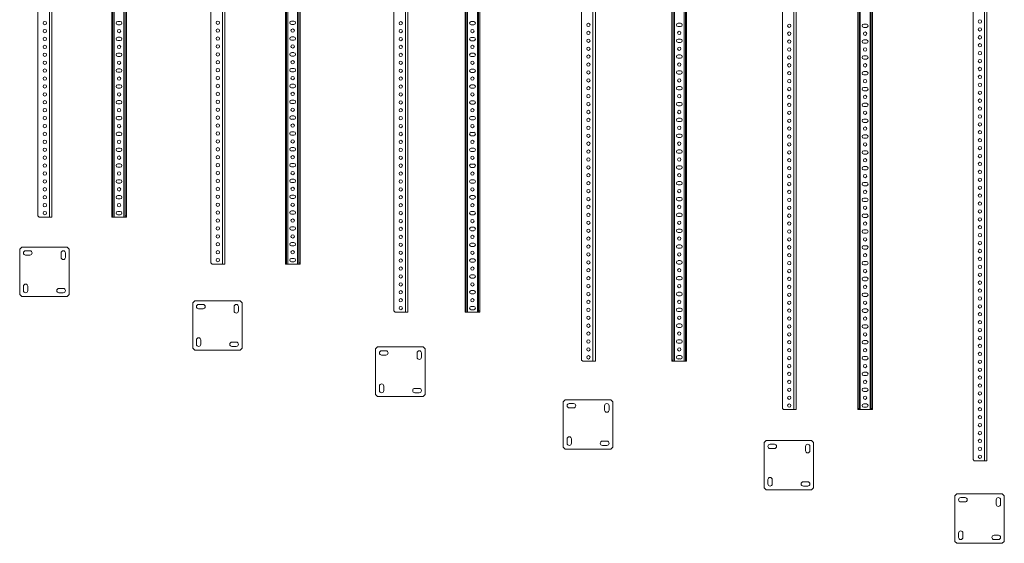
# Model space of a CAD drawing. Header units: millimetres. Extents: x -2 to 5568, y -5579 to 295.
# Tile 1 of 11: x -2 to 2485, y -4942 to -3619. Entities that reach past the tile are written whole.
import ezdxf

# ---------------------------------------------------------------- set-up
doc = ezdxf.new("R2010")
doc.units = ezdxf.units.MM

msp = doc.modelspace()

# ---------------------------------------------------------------- linework, layer by layer
at = {"color": 7, "linetype": 'Continuous', "lineweight": 15}
for p, q in [((44, -2320.8), (44, -4114.8)), ((79, -2317.8), (79, -4117.8)), ((230.4, -2320.8), (230.4, -4114.8)), ((233.4, -2320.8), (233.4, -4114.8)), ((264.4, -2320.8), (264.4, -4114.8)), ((267.4, -2320.8), (267.4, -4114.8)), ((481, -2319.7), (481, -4233.7)), ((516, -2316.7), (516, -4236.7)), ((669, -2319.7), (669, -4233.7)), ((672, -2319.7), (672, -4233.7)), ((703, -2319.7), (703, -4233.7)), ((706, -2319.7), (706, -4233.7)), ((943.1, -2321), (943.1, -4355)), ((978.1, -2318), (978.1, -4358)), ((1123.1, -2321), (1123.1, -4355)), ((1126.1, -2321), (1126.1, -4355)), ((1157.1, -2321), (1157.1, -4355)), ((1160.1, -2321), (1160.1, -4355)), ((1417, -2325.4), (1417, -4479.4)), ((1452, -2322.4), (1452, -4482.4)), ((1645.5, -2325.4), (1645.5, -4479.4)), ((1648.5, -2325.4), (1648.5, -4479.4)), ((1679.5, -2325.4), (1679.5, -4479.4)), ((1682.5, -2325.4), (1682.5, -4479.4)), ((1924.3, -2327.4), (1924.3, -4601.4)), ((1959.3, -2324.4), (1959.3, -4604.4)), ((2114.9, -2327.4), (2114.9, -4601.4)), ((2117.9, -2327.4), (2117.9, -4601.4)), ((2148.9, -2327.4), (2148.9, -4601.4)), ((2151.9, -2327.4), (2151.9, -4601.4)), ((2405.9, -2336.7), (2405.9, -4730.7)), ((2440.9, -2333.7), (2440.9, -4733.7)), ((252.1, -3623.5), (245.6, -3623.5)), ((690.7, -3622.4), (684.2, -3622.4)), ((1144.9, -3623.8), (1138.4, -3623.8)), ((1667.3, -3628.1), (1660.8, -3628.1)), ((2136.6, -3630.2), (2130.1, -3630.2)), ((245.6, -3632), (252.1, -3632)), ((684.2, -3630.9), (690.7, -3630.9)), ((1138.4, -3632.3), (1144.9, -3632.3)), ((1660.8, -3636.6), (1667.3, -3636.6)), ((2130.1, -3638.7), (2136.6, -3638.7)), ((252.1, -3663.5), (245.6, -3663.5)), ((245.6, -3672), (252.1, -3672)), ((690.7, -3662.4), (684.2, -3662.4)), ((684.2, -3670.9), (690.7, -3670.9)), ((1144.9, -3663.8), (1138.4, -3663.8)), ((1138.4, -3672.3), (1144.9, -3672.3)), ((1667.3, -3668.1), (1660.8, -3668.1)), ((1660.8, -3676.6), (1667.3, -3676.6)), ((2136.6, -3670.2), (2130.1, -3670.2)), ((2130.1, -3678.7), (2136.6, -3678.7)), ((252.1, -3703.5), (245.6, -3703.5)), ((690.7, -3702.4), (684.2, -3702.4)), ((1144.9, -3703.8), (1138.4, -3703.8)), ((245.6, -3712), (252.1, -3712)), ((684.2, -3710.9), (690.7, -3710.9)), ((1138.4, -3712.3), (1144.9, -3712.3)), ((1667.3, -3708.1), (1660.8, -3708.1)), ((1660.8, -3716.6), (1667.3, -3716.6)), ((2136.6, -3710.2), (2130.1, -3710.2)), ((2130.1, -3718.7), (2136.6, -3718.7)), ((252.1, -3743.5), (245.6, -3743.5)), ((245.6, -3752), (252.1, -3752)), ((690.7, -3742.4), (684.2, -3742.4)), ((684.2, -3750.9), (690.7, -3750.9)), ((1144.9, -3743.8), (1138.4, -3743.8)), ((1138.4, -3752.3), (1144.9, -3752.3)), ((1667.3, -3748.1), (1660.8, -3748.1)), ((2136.6, -3750.2), (2130.1, -3750.2)), ((1660.8, -3756.6), (1667.3, -3756.6)), ((2130.1, -3758.7), (2136.6, -3758.7)), ((252.1, -3783.5), (245.6, -3783.5)), ((245.6, -3792), (252.1, -3792)), ((690.7, -3782.4), (684.2, -3782.4)), ((684.2, -3790.9), (690.7, -3790.9)), ((1144.9, -3783.8), (1138.4, -3783.8)), ((1138.4, -3792.3), (1144.9, -3792.3)), ((1667.3, -3788.1), (1660.8, -3788.1)), ((1660.8, -3796.6), (1667.3, -3796.6)), ((2136.6, -3790.2), (2130.1, -3790.2)), ((2130.1, -3798.7), (2136.6, -3798.7)), ((252.1, -3823.5), (245.6, -3823.5)), ((690.7, -3822.4), (684.2, -3822.4)), ((1144.9, -3823.8), (1138.4, -3823.8)), ((1667.3, -3828.1), (1660.8, -3828.1)), ((245.6, -3832), (252.1, -3832)), ((684.2, -3830.9), (690.7, -3830.9)), ((1138.4, -3832.3), (1144.9, -3832.3)), ((1660.8, -3836.6), (1667.3, -3836.6)), ((2136.6, -3830.2), (2130.1, -3830.2)), ((2130.1, -3838.7), (2136.6, -3838.7)), ((252.1, -3863.5), (245.6, -3863.5)), ((245.6, -3872), (252.1, -3872)), ((690.7, -3862.4), (684.2, -3862.4)), ((684.2, -3870.9), (690.7, -3870.9)), ((1144.9, -3863.8), (1138.4, -3863.8)), ((1138.4, -3872.3), (1144.9, -3872.3)), ((1667.3, -3868.1), (1660.8, -3868.1)), ((1660.8, -3876.6), (1667.3, -3876.6)), ((2136.6, -3870.2), (2130.1, -3870.2)), ((2130.1, -3878.7), (2136.6, -3878.7)), ((252.1, -3903.5), (245.6, -3903.5)), ((690.7, -3902.4), (684.2, -3902.4)), ((1144.9, -3903.8), (1138.4, -3903.8)), ((245.6, -3912), (252.1, -3912)), ((684.2, -3910.9), (690.7, -3910.9)), ((1138.4, -3912.3), (1144.9, -3912.3)), ((1667.3, -3908.1), (1660.8, -3908.1)), ((1660.8, -3916.6), (1667.3, -3916.6)), ((2136.6, -3910.2), (2130.1, -3910.2)), ((2130.1, -3918.7), (2136.6, -3918.7)), ((252.1, -3943.5), (245.6, -3943.5)), ((245.6, -3952), (252.1, -3952)), ((690.7, -3942.4), (684.2, -3942.4)), ((684.2, -3950.9), (690.7, -3950.9)), ((1144.9, -3943.8), (1138.4, -3943.8)), ((1138.4, -3952.3), (1144.9, -3952.3)), ((1667.3, -3948.1), (1660.8, -3948.1)), ((2136.6, -3950.2), (2130.1, -3950.2)), ((1660.8, -3956.6), (1667.3, -3956.6)), ((2130.1, -3958.7), (2136.6, -3958.7)), ((252.1, -3983.5), (245.6, -3983.5)), ((245.6, -3992), (252.1, -3992)), ((690.7, -3982.4), (684.2, -3982.4)), ((684.2, -3990.9), (690.7, -3990.9)), ((1144.9, -3983.8), (1138.4, -3983.8)), ((1138.4, -3992.3), (1144.9, -3992.3)), ((1667.3, -3988.1), (1660.8, -3988.1)), ((1660.8, -3996.6), (1667.3, -3996.6)), ((2136.6, -3990.2), (2130.1, -3990.2)), ((2130.1, -3998.7), (2136.6, -3998.7)), ((252.1, -4023.5), (245.6, -4023.5)), ((690.7, -4022.4), (684.2, -4022.4)), ((1144.9, -4023.8), (1138.4, -4023.8)), ((1667.3, -4028.1), (1660.8, -4028.1)), ((245.6, -4032), (252.1, -4032)), ((684.2, -4030.9), (690.7, -4030.9)), ((1138.4, -4032.3), (1144.9, -4032.3)), ((1660.8, -4036.6), (1667.3, -4036.6)), ((2136.6, -4030.2), (2130.1, -4030.2)), ((2130.1, -4038.7), (2136.6, -4038.7)), ((252.1, -4063.5), (245.6, -4063.5)), ((245.6, -4072), (252.1, -4072)), ((690.7, -4062.4), (684.2, -4062.4)), ((684.2, -4070.9), (690.7, -4070.9)), ((1144.9, -4063.8), (1138.4, -4063.8)), ((1138.4, -4072.3), (1144.9, -4072.3)), ((1667.3, -4068.1), (1660.8, -4068.1)), ((1660.8, -4076.6), (1667.3, -4076.6)), ((2136.6, -4070.2), (2130.1, -4070.2)), ((690.7, -4102.4), (684.2, -4102.4)), ((2130.1, -4078.7), (2136.6, -4078.7)), ((44, -4114.8), (47, -4117.8)), ((73, -4117.8), (47, -4117.8)), ((79, -4117.8), (73, -4117.8)), ((230.4, -4117.8), (230.4, -4114.8)), ((230.4, -4114.8), (233.4, -4114.8)), ((233.4, -4117.8), (230.4, -4117.8)), ((233.4, -4114.8), (233.4, -4117.8)), ((233.4, -4117.8), (236.4, -4117.8)), ((236.4, -4117.8), (261.4, -4117.8)), ((252.1, -4103.5), (245.6, -4103.5)), ((245.6, -4112), (252.1, -4112)), ((261.4, -4117.8), (264.4, -4117.8)), ((264.4, -4117.8), (264.4, -4114.8)), ((264.4, -4114.8), (267.4, -4114.8)), ((267.4, -4117.8), (264.4, -4117.8)), ((267.4, -4114.8), (267.4, -4117.8)), ((684.2, -4110.9), (690.7, -4110.9)), ((1144.9, -4103.8), (1138.4, -4103.8)), ((1138.4, -4112.3), (1144.9, -4112.3)), ((1667.3, -4108.1), (1660.8, -4108.1)), ((1660.8, -4116.6), (1667.3, -4116.6)), ((2136.6, -4110.2), (2130.1, -4110.2)), ((2130.1, -4118.7), (2136.6, -4118.7)), ((690.7, -4142.4), (684.2, -4142.4)), ((684.2, -4150.9), (690.7, -4150.9)), ((1144.9, -4143.8), (1138.4, -4143.8)), ((1138.4, -4152.3), (1144.9, -4152.3)), ((1667.3, -4148.1), (1660.8, -4148.1)), ((2136.6, -4150.2), (2130.1, -4150.2)), ((1660.8, -4156.6), (1667.3, -4156.6)), ((2130.1, -4158.7), (2136.6, -4158.7)), ((3, -4193.7), (-2, -4198.7)), ((-2, -4198.7), (-2, -4313.7)), ((118, -4193.7), (3, -4193.7)), ((123, -4198.7), (118, -4193.7)), ((123, -4313.7), (123, -4198.7)), ((690.7, -4182.4), (684.2, -4182.4)), ((684.2, -4190.9), (690.7, -4190.9)), ((1144.9, -4183.8), (1138.4, -4183.8)), ((1138.4, -4192.3), (1144.9, -4192.3)), ((1667.3, -4188.1), (1660.8, -4188.1)), ((1660.8, -4196.6), (1667.3, -4196.6)), ((2136.6, -4190.2), (2130.1, -4190.2)), ((2130.1, -4198.7), (2136.6, -4198.7)), ((24, -4203.2), (13, -4203.2)), ((13, -4214.2), (24, -4214.2)), ((102.5, -4208.7), (102.5, -4219.7)), ((113.5, -4219.7), (113.5, -4208.7)), ((690.7, -4222.4), (684.2, -4222.4)), ((1144.9, -4223.8), (1138.4, -4223.8)), ((481, -4233.7), (484, -4236.7)), ((510, -4236.7), (484, -4236.7)), ((516, -4236.7), (510, -4236.7)), ((669, -4236.7), (669, -4233.7)), ((669, -4233.7), (672, -4233.7)), ((672, -4236.7), (669, -4236.7)), ((672, -4233.7), (672, -4236.7)), ((672, -4236.7), (675, -4236.7)), ((675, -4236.7), (700, -4236.7)), ((684.2, -4230.9), (690.7, -4230.9)), ((700, -4236.7), (703, -4236.7)), ((703, -4236.7), (703, -4233.7)), ((703, -4233.7), (706, -4233.7)), ((706, -4236.7), (703, -4236.7)), ((706, -4233.7), (706, -4236.7)), ((1138.4, -4232.3), (1144.9, -4232.3)), ((1667.3, -4228.1), (1660.8, -4228.1)), ((1660.8, -4236.6), (1667.3, -4236.6)), ((2136.6, -4230.2), (2130.1, -4230.2)), ((2130.1, -4238.7), (2136.6, -4238.7)), ((1144.9, -4263.8), (1138.4, -4263.8)), ((1138.4, -4272.3), (1144.9, -4272.3)), ((1667.3, -4268.1), (1660.8, -4268.1)), ((1660.8, -4276.6), (1667.3, -4276.6)), ((2136.6, -4270.2), (2130.1, -4270.2)), ((7.5, -4292.7), (7.5, -4303.7)), ((18.5, -4303.7), (18.5, -4292.7)), ((108, -4298.2), (97, -4298.2)), ((2130.1, -4278.7), (2136.6, -4278.7)), ((-2, -4313.7), (3, -4318.7)), ((3, -4318.7), (118, -4318.7)), ((97, -4309.2), (108, -4309.2)), ((118, -4318.7), (123, -4313.7)), ((1144.9, -4303.8), (1138.4, -4303.8)), ((1138.4, -4312.3), (1144.9, -4312.3)), ((1667.3, -4308.1), (1660.8, -4308.1)), ((1660.8, -4316.6), (1667.3, -4316.6)), ((2136.6, -4310.2), (2130.1, -4310.2)), ((2130.1, -4318.7), (2136.6, -4318.7)), ((440, -4329.3), (435, -4334.3)), ((435, -4334.3), (435, -4449.3)), ((555, -4329.3), (440, -4329.3)), ((461, -4338.8), (450, -4338.8)), ((450, -4349.8), (461, -4349.8)), ((539.5, -4344.3), (539.5, -4355.3)), ((550.5, -4355.3), (550.5, -4344.3)), ((560, -4334.3), (555, -4329.3)), ((560, -4449.3), (560, -4334.3)), ((1144.9, -4343.8), (1138.4, -4343.8)), ((1667.3, -4348.1), (1660.8, -4348.1)), ((2136.6, -4350.2), (2130.1, -4350.2)), ((943.1, -4355), (946.1, -4358)), ((972.1, -4358), (946.1, -4358)), ((978.1, -4358), (972.1, -4358)), ((1123.1, -4358), (1123.1, -4355)), ((1123.1, -4355), (1126.1, -4355)), ((1126.1, -4358), (1123.1, -4358)), ((1126.1, -4355), (1126.1, -4358)), ((1126.1, -4358), (1129.1, -4358)), ((1129.1, -4358), (1154.1, -4358)), ((1138.4, -4352.3), (1144.9, -4352.3)), ((1154.1, -4358), (1157.1, -4358)), ((1157.1, -4355), (1160.1, -4355)), ((1157.1, -4358), (1157.1, -4355)), ((1160.1, -4358), (1157.1, -4358)), ((1160.1, -4355), (1160.1, -4358)), ((1660.8, -4356.6), (1667.3, -4356.6)), ((2130.1, -4358.7), (2136.6, -4358.7)), ((1667.3, -4388.1), (1660.8, -4388.1)), ((1660.8, -4396.6), (1667.3, -4396.6)), ((2136.6, -4390.2), (2130.1, -4390.2)), ((2130.1, -4398.7), (2136.6, -4398.7)), ((435, -4449.3), (440, -4454.3)), ((444.5, -4428.3), (444.5, -4439.3)), ((455.5, -4439.3), (455.5, -4428.3)), ((545, -4433.8), (534, -4433.8)), ((534, -4444.8), (545, -4444.8)), ((555, -4454.3), (560, -4449.3)), ((902.1, -4446.3), (897.1, -4451.3)), ((897.1, -4451.3), (897.1, -4566.3)), ((1017.1, -4446.3), (902.1, -4446.3)), ((1022.1, -4451.3), (1017.1, -4446.3)), ((1022.1, -4566.3), (1022.1, -4451.3)), ((1667.3, -4428.1), (1660.8, -4428.1)), ((1660.8, -4436.6), (1667.3, -4436.6)), ((2136.6, -4430.2), (2130.1, -4430.2)), ((2130.1, -4438.7), (2136.6, -4438.7)), ((440, -4454.3), (555, -4454.3)), ((923.1, -4455.8), (912.1, -4455.8)), ((912.1, -4466.8), (923.1, -4466.8)), ((1001.6, -4461.3), (1001.6, -4472.3)), ((1012.6, -4472.3), (1012.6, -4461.3)), ((1667.3, -4468.1), (1660.8, -4468.1)), ((2136.6, -4470.2), (2130.1, -4470.2)), ((1417, -4479.4), (1420, -4482.4)), ((1446, -4482.4), (1420, -4482.4)), ((1452, -4482.4), (1446, -4482.4)), ((1645.5, -4482.4), (1645.5, -4479.4)), ((1645.5, -4479.4), (1648.5, -4479.4)), ((1648.5, -4482.4), (1645.5, -4482.4)), ((1648.5, -4479.4), (1648.5, -4482.4)), ((1648.5, -4482.4), (1651.5, -4482.4)), ((1651.5, -4482.4), (1676.5, -4482.4)), ((1660.8, -4476.6), (1667.3, -4476.6)), ((1676.5, -4482.4), (1679.5, -4482.4)), ((1679.5, -4479.4), (1682.5, -4479.4)), ((1679.5, -4482.4), (1679.5, -4479.4)), ((1682.5, -4482.4), (1679.5, -4482.4)), ((1682.5, -4479.4), (1682.5, -4482.4)), ((2130.1, -4478.7), (2136.6, -4478.7)), ((2136.6, -4510.2), (2130.1, -4510.2)), ((2130.1, -4518.7), (2136.6, -4518.7)), ((906.6, -4545.3), (906.6, -4556.3)), ((917.6, -4556.3), (917.6, -4545.3)), ((1007.1, -4550.8), (996.1, -4550.8)), ((2136.6, -4550.2), (2130.1, -4550.2)), ((897.1, -4566.3), (902.1, -4571.3)), ((902.1, -4571.3), (1017.1, -4571.3)), ((996.1, -4561.8), (1007.1, -4561.8)), ((1017.1, -4571.3), (1022.1, -4566.3)), ((2130.1, -4558.7), (2136.6, -4558.7)), ((1376, -4579.6), (1371, -4584.6)), ((1371, -4584.6), (1371, -4699.6)), ((1491, -4579.6), (1376, -4579.6)), ((1397, -4589.1), (1386, -4589.1)), ((1386, -4600.1), (1397, -4600.1)), ((1475.5, -4594.6), (1475.5, -4605.6)), ((1486.5, -4605.6), (1486.5, -4594.6)), ((1496, -4584.6), (1491, -4579.6)), ((1496, -4699.6), (1496, -4584.6)), ((2136.6, -4590.2), (2130.1, -4590.2)), ((2130.1, -4598.7), (2136.6, -4598.7)), ((1924.3, -4601.4), (1927.3, -4604.4)), ((1953.3, -4604.4), (1927.3, -4604.4)), ((1959.3, -4604.4), (1953.3, -4604.4)), ((2114.9, -4604.4), (2114.9, -4601.4)), ((2114.9, -4601.4), (2117.9, -4601.4)), ((2117.9, -4604.4), (2114.9, -4604.4)), ((2117.9, -4601.4), (2117.9, -4604.4)), ((2117.9, -4604.4), (2120.9, -4604.4)), ((2120.9, -4604.4), (2145.9, -4604.4)), ((2145.9, -4604.4), (2148.9, -4604.4)), ((2148.9, -4604.4), (2148.9, -4601.4)), ((2148.9, -4601.4), (2151.9, -4601.4)), ((2151.9, -4604.4), (2148.9, -4604.4)), ((2151.9, -4601.4), (2151.9, -4604.4)), ((1371, -4699.6), (1376, -4704.6)), ((1380.5, -4678.6), (1380.5, -4689.6)), ((1391.5, -4689.6), (1391.5, -4678.6)), ((1481, -4684.1), (1470, -4684.1)), ((1470, -4695.1), (1481, -4695.1)), ((1491, -4704.6), (1496, -4699.6)), ((1883.3, -4682.4), (1878.3, -4687.4)), ((1878.3, -4687.4), (1878.3, -4802.4)), ((1998.3, -4682.4), (1883.3, -4682.4)), ((1904.3, -4691.9), (1893.3, -4691.9)), ((1982.8, -4697.4), (1982.8, -4708.4)), ((1993.8, -4708.4), (1993.8, -4697.4)), ((2003.3, -4687.4), (1998.3, -4682.4)), ((2003.3, -4802.4), (2003.3, -4687.4)), ((1376, -4704.6), (1491, -4704.6)), ((1893.3, -4702.9), (1904.3, -4702.9)), ((2405.9, -4730.7), (2408.9, -4733.7)), ((2434.9, -4733.7), (2408.9, -4733.7)), ((2440.9, -4733.7), (2434.9, -4733.7)), ((1887.8, -4781.4), (1887.8, -4792.4)), ((1898.8, -4792.4), (1898.8, -4781.4)), ((1988.3, -4786.9), (1977.3, -4786.9)), ((1977.3, -4797.9), (1988.3, -4797.9)), ((1878.3, -4802.4), (1883.3, -4807.4)), ((1883.3, -4807.4), (1998.3, -4807.4)), ((1998.3, -4807.4), (2003.3, -4802.4)), ((2364.9, -4817.5), (2359.9, -4822.5)), ((2359.9, -4822.5), (2359.9, -4937.5)), ((2479.9, -4817.5), (2364.9, -4817.5)), ((2484.9, -4822.5), (2479.9, -4817.5)), ((2484.9, -4937.5), (2484.9, -4822.5)), ((2385.9, -4827), (2374.9, -4827)), ((2374.9, -4838), (2385.9, -4838)), ((2464.4, -4832.5), (2464.4, -4843.5)), ((2475.4, -4843.5), (2475.4, -4832.5)), ((2369.4, -4916.5), (2369.4, -4927.5)), ((2380.4, -4927.5), (2380.4, -4916.5)), ((2469.9, -4922), (2458.9, -4922)), ((2359.9, -4937.5), (2364.9, -4942.5)), ((2364.9, -4942.5), (2479.9, -4942.5)), ((2458.9, -4933), (2469.9, -4933)), ((2479.9, -4942.5), (2484.9, -4937.5))]:
    msp.add_line(p, q, dxfattribs=at)
at = {"color": 8, "linetype": 'Continuous', "lineweight": 0}
for p, q in [((73, -2317.8), (73, -4117.8)), ((236.4, -2317.8), (236.4, -4117.8)), ((261.4, -2317.8), (261.4, -4117.8)), ((510, -2316.7), (510, -4236.7)), ((675, -2316.7), (675, -4236.7)), ((700, -2316.7), (700, -4236.7)), ((972.1, -2318), (972.1, -4358)), ((1129.1, -2318), (1129.1, -4358)), ((1154.1, -2318), (1154.1, -4358)), ((1446, -2322.4), (1446, -4482.4)), ((1651.5, -2322.4), (1651.5, -4482.4)), ((1676.5, -2322.4), (1676.5, -4482.4)), ((1953.3, -2324.4), (1953.3, -4604.4)), ((2120.9, -2324.4), (2120.9, -4604.4)), ((2145.9, -2324.4), (2145.9, -4604.4)), ((2434.9, -2333.7), (2434.9, -4733.7))]:
    msp.add_line(p, q, dxfattribs=at)
at = {"color": 7, "linetype": 'Continuous', "lineweight": 15}
for centre in [(61.5, -3627.8), (498.5, -3626.7), (960.6, -3628), (1434.5, -3632.4), (1941.8, -3634.4), (2423.4, -3623.7), (61.5, -3647.8), (248.9, -3647.8), (498.5, -3646.7), (687.5, -3646.7), (960.6, -3648), (1141.6, -3648), (1434.5, -3652.4), (1664, -3652.4), (1941.8, -3654.4), (2133.4, -3654.4), (2423.4, -3643.7), (61.5, -3667.8), (498.5, -3666.7), (960.6, -3668), (1434.5, -3672.4), (1941.8, -3674.4), (2423.4, -3663.7), (2423.4, -3683.7), (61.5, -3687.8), (61.5, -3707.8), (248.9, -3687.8), (498.5, -3686.7), (498.5, -3706.7), (687.5, -3686.7), (960.6, -3688), (960.6, -3708), (1141.6, -3688), (1434.5, -3692.4), (1664, -3692.4), (1941.8, -3694.4), (2133.4, -3694.4), (2423.4, -3703.7), (61.5, -3727.8), (248.9, -3727.8), (498.5, -3726.7), (687.5, -3726.7), (960.6, -3728), (1141.6, -3728), (1434.5, -3712.4), (1434.5, -3732.4), (1664, -3732.4), (1941.8, -3714.4), (1941.8, -3734.4), (2133.4, -3734.4), (2423.4, -3723.7), (61.5, -3747.8), (498.5, -3746.7), (960.6, -3748), (1434.5, -3752.4), (1941.8, -3754.4), (2423.4, -3743.7), (61.5, -3767.8), (248.9, -3767.8), (498.5, -3766.7), (687.5, -3766.7), (960.6, -3768), (1141.6, -3768), (1434.5, -3772.4), (1664, -3772.4), (1941.8, -3774.4), (2133.4, -3774.4), (2423.4, -3763.7), (2423.4, -3783.7), (61.5, -3787.8), (61.5, -3807.8), (248.9, -3807.8), (498.5, -3786.7), (498.5, -3806.7), (687.5, -3806.7), (960.6, -3788), (960.6, -3808), (1141.6, -3808), (1434.5, -3792.4), (1941.8, -3794.4), (2423.4, -3803.7), (61.5, -3827.8), (498.5, -3826.7), (960.6, -3828), (1434.5, -3812.4), (1434.5, -3832.4), (1664, -3812.4), (1941.8, -3814.4), (2133.4, -3814.4), (2423.4, -3823.7), (61.5, -3847.8), (248.9, -3847.8), (498.5, -3846.7), (687.5, -3846.7), (960.6, -3848), (1141.6, -3848), (1434.5, -3852.4), (1664, -3852.4), (1941.8, -3834.4), (1941.8, -3854.4), (2133.4, -3854.4), (2423.4, -3843.7), (61.5, -3867.8), (498.5, -3866.7), (960.6, -3868), (1434.5, -3872.4), (1941.8, -3874.4), (2423.4, -3863.7), (2423.4, -3883.7), (61.5, -3887.8), (61.5, -3907.8), (248.9, -3887.8), (498.5, -3886.7), (498.5, -3906.7), (687.5, -3886.7), (960.6, -3888), (960.6, -3908), (1141.6, -3888), (1434.5, -3892.4), (1664, -3892.4), (1941.8, -3894.4), (2133.4, -3894.4), (2423.4, -3903.7), (61.5, -3927.8), (248.9, -3927.8), (498.5, -3926.7), (687.5, -3926.7), (960.6, -3928), (1141.6, -3928), (1434.5, -3912.4), (1434.5, -3932.4), (1664, -3932.4), (1941.8, -3914.4), (2423.4, -3923.7), (61.5, -3947.8), (498.5, -3946.7), (960.6, -3948), (1434.5, -3952.4), (1941.8, -3934.4), (1941.8, -3954.4), (2133.4, -3934.4), (2423.4, -3943.7), (61.5, -3967.8), (248.9, -3967.8), (498.5, -3966.7), (687.5, -3966.7), (960.6, -3968), (1141.6, -3968), (1434.5, -3972.4), (1664, -3972.4), (1941.8, -3974.4), (2133.4, -3974.4), (2423.4, -3963.7), (61.5, -3987.8), (61.5, -4007.8), (248.9, -4007.8), (498.5, -3986.7), (498.5, -4006.7), (687.5, -4006.7), (960.6, -3988), (960.6, -4008), (1141.6, -4008), (1434.5, -3992.4), (1941.8, -3994.4), (2423.4, -3983.7), (2423.4, -4003.7), (61.5, -4027.8), (498.5, -4026.7), (960.6, -4028), (1434.5, -4012.4), (1434.5, -4032.4), (1664, -4012.4), (1941.8, -4014.4), (2133.4, -4014.4), (2423.4, -4023.7), (61.5, -4047.8), (248.9, -4047.8), (498.5, -4046.7), (687.5, -4046.7), (960.6, -4048), (1141.6, -4048), (1434.5, -4052.4), (1664, -4052.4), (1941.8, -4034.4), (1941.8, -4054.4), (2133.4, -4054.4), (2423.4, -4043.7), (61.5, -4067.8), (498.5, -4066.7), (960.6, -4068), (1434.5, -4072.4), (1941.8, -4074.4), (2423.4, -4063.7), (61.5, -4087.8), (248.9, -4087.8), (498.5, -4086.7), (498.5, -4106.7), (687.5, -4086.7), (960.6, -4088), (1141.6, -4088), (1434.5, -4092.4), (1664, -4092.4), (1941.8, -4094.4), (2133.4, -4094.4), (2423.4, -4083.7), (2423.4, -4103.7), (61.5, -4107.8), (498.5, -4126.7), (687.5, -4126.7), (960.6, -4108), (960.6, -4128), (1141.6, -4128), (1434.5, -4112.4), (1434.5, -4132.4), (1664, -4132.4), (1941.8, -4114.4), (2423.4, -4123.7), (498.5, -4146.7), (960.6, -4148), (1434.5, -4152.4), (1941.8, -4134.4), (1941.8, -4154.4), (2133.4, -4134.4), (2423.4, -4143.7), (498.5, -4166.7), (687.5, -4166.7), (960.6, -4168), (1141.6, -4168), (1434.5, -4172.4), (1664, -4172.4), (1941.8, -4174.4), (2133.4, -4174.4), (2423.4, -4163.7), (498.5, -4186.7), (498.5, -4206.7), (687.5, -4206.7), (960.6, -4188), (1434.5, -4192.4), (1941.8, -4194.4), (2423.4, -4183.7), (2423.4, -4203.7), (498.5, -4226.7), (960.6, -4208), (960.6, -4228), (1141.6, -4208), (1434.5, -4212.4), (1664, -4212.4), (1941.8, -4214.4), (2133.4, -4214.4), (2423.4, -4223.7), (960.6, -4248), (1141.6, -4248), (1434.5, -4232.4), (1434.5, -4252.4), (1664, -4252.4), (1941.8, -4234.4), (1941.8, -4254.4), (2133.4, -4254.4), (2423.4, -4243.7), (960.6, -4268), (1434.5, -4272.4), (1941.8, -4274.4), (2423.4, -4263.7), (960.6, -4288), (1141.6, -4288), (1434.5, -4292.4), (1664, -4292.4), (1941.8, -4294.4), (2133.4, -4294.4), (2423.4, -4283.7), (2423.4, -4303.7), (960.6, -4308), (960.6, -4328), (1141.6, -4328), (1434.5, -4312.4), (1941.8, -4314.4), (2423.4, -4323.7), (960.6, -4348), (1434.5, -4332.4), (1434.5, -4352.4), (1664, -4332.4), (1941.8, -4334.4), (1941.8, -4354.4), (2133.4, -4334.4), (2423.4, -4343.7), (1434.5, -4372.4), (1664, -4372.4), (1941.8, -4374.4), (2133.4, -4374.4), (2423.4, -4363.7), (1434.5, -4392.4), (1941.8, -4394.4), (2423.4, -4383.7), (2423.4, -4403.7), (1434.5, -4412.4), (1664, -4412.4), (1941.8, -4414.4), (2133.4, -4414.4), (2423.4, -4423.7), (1434.5, -4432.4), (1434.5, -4452.4), (1664, -4452.4), (1941.8, -4434.4), (1941.8, -4454.4), (2133.4, -4454.4), (2423.4, -4443.7), (1434.5, -4472.4), (1941.8, -4474.4), (2423.4, -4463.7), (1941.8, -4494.4), (2133.4, -4494.4), (2423.4, -4483.7), (2423.4, -4503.7), (1941.8, -4514.4), (2423.4, -4523.7), (1941.8, -4534.4), (1941.8, -4554.4), (2133.4, -4534.4), (2423.4, -4543.7), (1941.8, -4574.4), (2133.4, -4574.4), (2423.4, -4563.7), (1941.8, -4594.4), (2423.4, -4583.7), (2423.4, -4603.7), (2423.4, -4623.7), (2423.4, -4643.7), (2423.4, -4663.7), (2423.4, -4683.7), (2423.4, -4703.7), (2423.4, -4723.7)]:
    msp.add_circle(centre, 4.25, dxfattribs=at)
for centre, radius, start, end in [((245.6, -3627.8), 4.25, 90, 270), ((252.1, -3627.8), 4.25, 270, 90), ((684.2, -3626.7), 4.25, 90, 270), ((690.7, -3626.7), 4.25, 270, 90), ((1138.4, -3628), 4.25, 90, 270), ((1144.9, -3628), 4.25, 270, 90), ((1660.8, -3632.4), 4.25, 90, 270), ((1667.3, -3632.4), 4.25, 270, 90), ((2130.1, -3634.4), 4.25, 90, 270), ((2136.6, -3634.4), 4.25, 270, 90), ((245.6, -3667.8), 4.25, 90, 270), ((252.1, -3667.8), 4.25, 270, 90), ((684.2, -3666.7), 4.25, 90, 270), ((690.7, -3666.7), 4.25, 270, 90), ((1138.4, -3668), 4.25, 90, 270), ((1144.9, -3668), 4.25, 270, 90), ((1660.8, -3672.4), 4.25, 90, 270), ((1667.3, -3672.4), 4.25, 270, 90), ((2130.1, -3674.4), 4.25, 90, 270), ((2136.6, -3674.4), 4.25, 270, 90), ((245.6, -3707.8), 4.25, 90, 270), ((252.1, -3707.8), 4.25, 270, 90), ((684.2, -3706.7), 4.25, 90, 270), ((690.7, -3706.7), 4.25, 270, 90), ((1138.4, -3708), 4.25, 90, 270), ((1144.9, -3708), 4.25, 270, 90), ((1660.8, -3712.4), 4.25, 90, 270), ((1667.3, -3712.4), 4.25, 270, 90), ((2130.1, -3714.4), 4.25, 90, 270), ((2136.6, -3714.4), 4.25, 270, 90), ((245.6, -3747.8), 4.25, 90, 270), ((252.1, -3747.8), 4.25, 270, 90), ((684.2, -3746.7), 4.25, 90, 270), ((690.7, -3746.7), 4.25, 270, 90), ((1138.4, -3748), 4.25, 90, 270), ((1144.9, -3748), 4.25, 270, 90), ((1660.8, -3752.4), 4.25, 90, 270), ((1667.3, -3752.4), 4.25, 270, 90), ((2130.1, -3754.4), 4.25, 90, 270), ((2136.6, -3754.4), 4.25, 270, 90), ((245.6, -3787.8), 4.25, 90, 270), ((252.1, -3787.8), 4.25, 270, 90), ((684.2, -3786.7), 4.25, 90, 270), ((690.7, -3786.7), 4.25, 270, 90), ((1138.4, -3788), 4.25, 90, 270), ((1144.9, -3788), 4.25, 270, 90), ((1660.8, -3792.4), 4.25, 90, 270), ((1667.3, -3792.4), 4.25, 270, 90), ((2130.1, -3794.4), 4.25, 90, 270), ((2136.6, -3794.4), 4.25, 270, 90), ((245.6, -3827.8), 4.25, 90, 270), ((252.1, -3827.8), 4.25, 270, 90), ((684.2, -3826.7), 4.25, 90, 270), ((690.7, -3826.7), 4.25, 270, 90), ((1138.4, -3828), 4.25, 90, 270), ((1144.9, -3828), 4.25, 270, 90), ((1660.8, -3832.4), 4.25, 90, 270), ((1667.3, -3832.4), 4.25, 270, 90), ((2130.1, -3834.4), 4.25, 90, 270), ((2136.6, -3834.4), 4.25, 270, 90), ((245.6, -3867.8), 4.25, 90, 270), ((252.1, -3867.8), 4.25, 270, 90), ((684.2, -3866.7), 4.25, 90, 270), ((690.7, -3866.7), 4.25, 270, 90), ((1138.4, -3868), 4.25, 90, 270), ((1144.9, -3868), 4.25, 270, 90), ((1660.8, -3872.4), 4.25, 90, 270), ((1667.3, -3872.4), 4.25, 270, 90), ((2130.1, -3874.4), 4.25, 90, 270), ((2136.6, -3874.4), 4.25, 270, 90), ((245.6, -3907.8), 4.25, 90, 270), ((252.1, -3907.8), 4.25, 270, 90), ((684.2, -3906.7), 4.25, 90, 270), ((690.7, -3906.7), 4.25, 270, 90), ((1138.4, -3908), 4.25, 90, 270), ((1144.9, -3908), 4.25, 270, 90), ((1660.8, -3912.4), 4.25, 90, 270), ((1667.3, -3912.4), 4.25, 270, 90), ((2130.1, -3914.4), 4.25, 90, 270), ((2136.6, -3914.4), 4.25, 270, 90), ((245.6, -3947.8), 4.25, 90, 270), ((252.1, -3947.8), 4.25, 270, 90), ((684.2, -3946.7), 4.25, 90, 270), ((690.7, -3946.7), 4.25, 270, 90), ((1138.4, -3948), 4.25, 90, 270), ((1144.9, -3948), 4.25, 270, 90), ((1660.8, -3952.4), 4.25, 90, 270), ((1667.3, -3952.4), 4.25, 270, 90), ((2130.1, -3954.4), 4.25, 90, 270), ((2136.6, -3954.4), 4.25, 270, 90), ((245.6, -3987.8), 4.25, 90, 270), ((252.1, -3987.8), 4.25, 270, 90), ((684.2, -3986.7), 4.25, 90, 270), ((690.7, -3986.7), 4.25, 270, 90), ((1138.4, -3988), 4.25, 90, 270), ((1144.9, -3988), 4.25, 270, 90), ((1660.8, -3992.4), 4.25, 90, 270), ((1667.3, -3992.4), 4.25, 270, 90), ((2130.1, -3994.4), 4.25, 90, 270), ((2136.6, -3994.4), 4.25, 270, 90), ((245.6, -4027.8), 4.25, 90, 270), ((252.1, -4027.8), 4.25, 270, 90), ((684.2, -4026.7), 4.25, 90, 270), ((690.7, -4026.7), 4.25, 270, 90), ((1138.4, -4028), 4.25, 90, 270), ((1144.9, -4028), 4.25, 270, 90), ((1660.8, -4032.4), 4.25, 90, 270), ((1667.3, -4032.4), 4.25, 270, 90), ((2130.1, -4034.4), 4.25, 90, 270), ((2136.6, -4034.4), 4.25, 270, 90), ((245.6, -4067.8), 4.25, 90, 270), ((252.1, -4067.8), 4.25, 270, 90), ((684.2, -4066.7), 4.25, 90, 270), ((690.7, -4066.7), 4.25, 270, 90), ((1138.4, -4068), 4.25, 90, 270), ((1144.9, -4068), 4.25, 270, 90), ((1660.8, -4072.4), 4.25, 90, 270), ((1667.3, -4072.4), 4.25, 270, 90), ((2130.1, -4074.4), 4.25, 90, 270), ((2136.6, -4074.4), 4.25, 270, 90), ((684.2, -4106.7), 4.25, 90, 270), ((690.7, -4106.7), 4.25, 270, 90), ((245.6, -4107.8), 4.25, 90, 270), ((252.1, -4107.8), 4.25, 270, 90), ((1138.4, -4108), 4.25, 90, 270), ((1144.9, -4108), 4.25, 270, 90), ((1660.8, -4112.4), 4.25, 90, 270), ((1667.3, -4112.4), 4.25, 270, 90), ((2130.1, -4114.4), 4.25, 90, 270), ((2136.6, -4114.4), 4.25, 270, 90), ((684.2, -4146.7), 4.25, 90, 270), ((690.7, -4146.7), 4.25, 270, 90), ((1138.4, -4148), 4.25, 90, 270), ((1144.9, -4148), 4.25, 270, 90), ((1660.8, -4152.4), 4.25, 90, 270), ((1667.3, -4152.4), 4.25, 270, 90), ((2130.1, -4154.4), 4.25, 90, 270), ((2136.6, -4154.4), 4.25, 270, 90), ((684.2, -4186.7), 4.25, 90, 270), ((690.7, -4186.7), 4.25, 270, 90), ((1138.4, -4188), 4.25, 90, 270), ((1144.9, -4188), 4.25, 270, 90), ((1660.8, -4192.4), 4.25, 90, 270), ((1667.3, -4192.4), 4.25, 270, 90), ((2130.1, -4194.4), 4.25, 90, 270), ((2136.6, -4194.4), 4.25, 270, 90), ((13, -4208.7), 5.5, 90, 270), ((24, -4208.7), 5.5, 270, 90), ((108, -4208.7), 5.5, 0, 180), ((108, -4219.7), 5.5, 180, 0), ((684.2, -4226.7), 4.25, 90, 270), ((690.7, -4226.7), 4.25, 270, 90), ((1138.4, -4228), 4.25, 90, 270), ((1144.9, -4228), 4.25, 270, 90), ((1660.8, -4232.4), 4.25, 90, 270), ((1667.3, -4232.4), 4.25, 270, 90), ((2130.1, -4234.4), 4.25, 90, 270), ((2136.6, -4234.4), 4.25, 270, 90), ((1138.4, -4268), 4.25, 90, 270), ((1144.9, -4268), 4.25, 270, 90), ((1660.8, -4272.4), 4.25, 90, 270), ((1667.3, -4272.4), 4.25, 270, 90), ((2130.1, -4274.4), 4.25, 90, 270), ((2136.6, -4274.4), 4.25, 270, 90), ((13, -4292.7), 5.5, 0, 180), ((97, -4303.7), 5.5, 90, 270), ((108, -4303.7), 5.5, 270, 90), ((13, -4303.7), 5.5, 180, 0), ((1138.4, -4308), 4.25, 90, 270), ((1144.9, -4308), 4.25, 270, 90), ((1660.8, -4312.4), 4.25, 90, 270), ((1667.3, -4312.4), 4.25, 270, 90), ((2130.1, -4314.4), 4.25, 90, 270), ((2136.6, -4314.4), 4.25, 270, 90), ((450, -4344.3), 5.5, 90, 270), ((461, -4344.3), 5.5, 270, 90), ((545, -4344.3), 5.5, 0, 180), ((1138.4, -4348), 4.25, 90, 270), ((1144.9, -4348), 4.25, 270, 90), ((1660.8, -4352.4), 4.25, 90, 270), ((1667.3, -4352.4), 4.25, 270, 90), ((2130.1, -4354.4), 4.25, 90, 270), ((2136.6, -4354.4), 4.25, 270, 90), ((545, -4355.3), 5.5, 180, 0), ((1660.8, -4392.4), 4.25, 90, 270), ((1667.3, -4392.4), 4.25, 270, 90), ((2130.1, -4394.4), 4.25, 90, 270), ((2136.6, -4394.4), 4.25, 270, 90), ((450, -4428.3), 5.5, 0, 180), ((450, -4439.3), 5.5, 180, 0), ((534, -4439.3), 5.5, 90, 270), ((545, -4439.3), 5.5, 270, 90), ((1660.8, -4432.4), 4.25, 90, 270), ((1667.3, -4432.4), 4.25, 270, 90), ((2130.1, -4434.4), 4.25, 90, 270), ((2136.6, -4434.4), 4.25, 270, 90), ((912.1, -4461.3), 5.5, 90, 270), ((923.1, -4461.3), 5.5, 270, 90), ((1007.1, -4461.3), 5.5, 0, 180), ((1007.1, -4472.3), 5.5, 180, 0), ((1660.8, -4472.4), 4.25, 90, 270), ((1667.3, -4472.4), 4.25, 270, 90), ((2130.1, -4474.4), 4.25, 90, 270), ((2136.6, -4474.4), 4.25, 270, 90), ((2130.1, -4514.4), 4.25, 90, 270), ((2136.6, -4514.4), 4.25, 270, 90), ((912.1, -4545.3), 5.5, 0, 180), ((996.1, -4556.3), 5.5, 90, 270), ((1007.1, -4556.3), 5.5, 270, 90), ((2130.1, -4554.4), 4.25, 90, 270), ((2136.6, -4554.4), 4.25, 270, 90), ((912.1, -4556.3), 5.5, 180, 0), ((1386, -4594.6), 5.5, 90, 270), ((1397, -4594.6), 5.5, 270, 90), ((1481, -4594.6), 5.5, 0, 180), ((2130.1, -4594.4), 4.25, 90, 270), ((2136.6, -4594.4), 4.25, 270, 90), ((1481, -4605.6), 5.5, 180, 0), ((1386, -4678.6), 5.5, 0, 180), ((1386, -4689.6), 5.5, 180, 0), ((1470, -4689.6), 5.5, 90, 270), ((1481, -4689.6), 5.5, 270, 90), ((1893.3, -4697.4), 5.5, 90, 270), ((1904.3, -4697.4), 5.5, 270, 90), ((1988.3, -4697.4), 5.5, 0, 180), ((1988.3, -4708.4), 5.5, 180, 0), ((1893.3, -4781.4), 5.5, 0, 180), ((1893.3, -4792.4), 5.5, 180, 0), ((1977.3, -4792.4), 5.5, 90, 270), ((1988.3, -4792.4), 5.5, 270, 90), ((2374.9, -4832.5), 5.5, 90, 270), ((2385.9, -4832.5), 5.5, 270, 90), ((2469.9, -4832.5), 5.5, 0, 180), ((2469.9, -4843.5), 5.5, 180, 0), ((2374.9, -4916.5), 5.5, 0, 180), ((2458.9, -4927.5), 5.5, 90, 270), ((2469.9, -4927.5), 5.5, 270, 90), ((2374.9, -4927.5), 5.5, 180, 0)]:
    msp.add_arc(centre, radius, start, end, dxfattribs=at)

doc.saveas('drawing.dxf')
